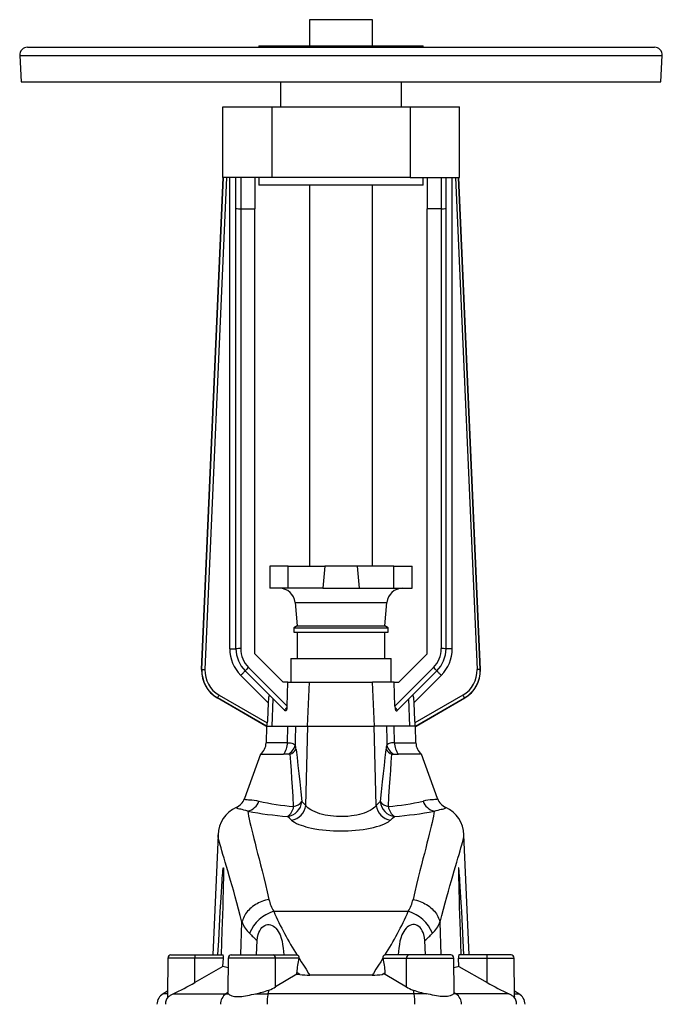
# Model space of a CAD drawing. Extents: x -62 to 1388, y -77 to 1711.
# Tile 6 of 7: x -62 to 348, y 1083 to 1711. Entities that reach past the tile are written whole.
import ezdxf

# ---------------------------------------------------------------- set-up
doc = ezdxf.new("R2010")
doc.units = 0
doc.layers.get('0').update_dxf_attribs({"linetype": 'CONTINUOUS'})

msp = doc.modelspace()

# ---------------------------------------------------------------- linework, layer by layer
at = {"color": 7, "linetype": 'CONTINUOUS'}
for p, q in [((122.57, 1711.21), (122.57, 1694.64)), ((162.57, 1711.21), (122.57, 1711.21)), ((162.57, 1694.64), (162.57, 1711.21)), ((-57.43, 1693.64), (271.83, 1693.64)), ((90.07, 1694.64), (90.07, 1693.64)), ((90.07, 1694.64), (195.07, 1694.64)), ((195.07, 1693.64), (195.07, 1694.64)), ((271.83, 1693.64), (342.57, 1693.64)), ((-62.43, 1688.38), (-61.55, 1671.64)), ((-62.43, 1688.38), (275.06, 1688.38)), ((275.06, 1688.38), (347.56, 1688.38)), ((346.68, 1671.64), (347.56, 1688.38)), ((-61.55, 1671.64), (274.49, 1671.64)), ((104.07, 1671.64), (104.07, 1655.64)), ((181.07, 1655.64), (181.07, 1671.64)), ((274.49, 1671.64), (346.68, 1671.64)), ((67.07, 1610.64), (67.07, 1655.64)), ((67.07, 1655.64), (98.34, 1655.64)), ((98.34, 1655.64), (98.34, 1610.64)), ((98.34, 1655.64), (186.79, 1655.64)), ((186.79, 1655.64), (186.79, 1610.64)), ((186.79, 1655.64), (218.07, 1655.64)), ((218.07, 1610.64), (218.07, 1655.64)), ((53.65, 1296.73), (67.36, 1610.64)), ((53.8, 1296.81), (67.5, 1610.64)), ((69.5, 1610.64), (55.79, 1296.72)), ((98.34, 1610.64), (67.07, 1610.64)), ((71.57, 1309.95), (71.57, 1610.64)), ((75.57, 1590.78), (75.57, 1610.64)), ((78.57, 1610.64), (78.57, 1590.64)), ((87.57, 1610.64), (87.57, 1590.64)), ((90.07, 1610.64), (90.07, 1605.64)), ((186.79, 1610.64), (98.34, 1610.64)), ((186.79, 1610.64), (218.07, 1610.64)), ((195.07, 1605.64), (195.07, 1610.64)), ((197.57, 1610.64), (197.57, 1590.64)), ((206.57, 1610.64), (206.57, 1590.64)), ((209.57, 1590.78), (209.57, 1610.64)), ((213.57, 1309.95), (213.57, 1610.64)), ((215.63, 1610.64), (229.34, 1296.72)), ((231.34, 1296.81), (217.63, 1610.64)), ((231.48, 1296.73), (217.78, 1610.64)), ((195.07, 1605.64), (90.07, 1605.64)), ((122.57, 1605.64), (122.57, 1362.54)), ((162.57, 1362.54), (162.57, 1605.64)), ((75.57, 1309.95), (75.57, 1590.78)), ((78.57, 1590.64), (87.57, 1590.64)), ((78.57, 1590.64), (78.57, 1310.03)), ((87.57, 1306.64), (87.57, 1590.64)), ((197.57, 1306.64), (197.57, 1590.64)), ((206.57, 1590.64), (197.57, 1590.64)), ((206.57, 1590.64), (206.57, 1310.03)), ((209.57, 1309.95), (209.57, 1590.78)), ((97.07, 1362.54), (97.07, 1348.54)), ((108.81, 1362.54), (97.07, 1362.54)), ((108.81, 1348.54), (108.81, 1362.54)), ((108.81, 1362.54), (132.26, 1362.54)), ((132.26, 1362.54), (131.03, 1348.54)), ((152.88, 1362.54), (132.26, 1362.54)), ((176.32, 1362.54), (152.88, 1362.54)), ((152.88, 1362.54), (154.1, 1348.54)), ((176.32, 1348.54), (176.32, 1362.54)), ((176.32, 1362.54), (188.07, 1362.54)), ((188.07, 1348.54), (188.07, 1362.54)), ((108.81, 1348.54), (97.07, 1348.54)), ((131.03, 1348.54), (108.81, 1348.54)), ((131.03, 1348.54), (154.1, 1348.54)), ((154.1, 1348.54), (176.32, 1348.54)), ((176.32, 1348.54), (188.07, 1348.54)), ((113.27, 1339.41), (114.57, 1324.54)), ((113.27, 1339.41), (171.87, 1339.41)), ((170.57, 1324.54), (171.87, 1339.41)), ((114.57, 1324.54), (112.57, 1323.38)), ((112.57, 1323.38), (112.57, 1320.64)), ((112.57, 1323.38), (159.48, 1323.38)), ((112.57, 1320.64), (159.48, 1320.64)), ((114.57, 1324.54), (170.57, 1324.54)), ((114.62, 1320.64), (114.62, 1303.64)), ((159.48, 1323.38), (172.57, 1323.38)), ((159.48, 1320.64), (172.57, 1320.64)), ((170.52, 1303.64), (170.52, 1320.64)), ((172.57, 1323.38), (170.57, 1324.54)), ((172.57, 1320.64), (172.57, 1323.38)), ((71.57, 1309.95), (75.57, 1309.95)), ((105.57, 1288.64), (87.57, 1306.64)), ((179.57, 1288.64), (197.57, 1306.64)), ((213.57, 1309.95), (209.57, 1309.95)), ((110.57, 1303.64), (110.57, 1288.64)), ((110.57, 1303.64), (174.57, 1303.64)), ((174.57, 1288.64), (174.57, 1303.64)), ((53.65, 1296.73), (53.8, 1296.81)), ((106.48, 1270.76), (81.42, 1295.81)), ((83.55, 1298.01), (108.16, 1273.4)), ((201.59, 1298.01), (176.98, 1273.4)), ((178.66, 1270.76), (203.71, 1295.81)), ((231.48, 1296.73), (231.34, 1296.81)), ((96.1, 1275.48), (78.6, 1292.98)), ((108.71, 1288.64), (105.57, 1288.64)), ((108.16, 1273.4), (108.71, 1288.64)), ((108.71, 1288.64), (122.39, 1288.64)), ((121.26, 1260.64), (122.39, 1288.64)), ((122.39, 1288.64), (162.74, 1288.64)), ((176.42, 1288.64), (162.74, 1288.64)), ((163.87, 1260.64), (162.74, 1288.64)), ((176.98, 1273.4), (176.42, 1288.64)), ((176.42, 1288.64), (179.57, 1288.64)), ((189.03, 1275.48), (206.54, 1292.98)), ((63.77, 1278.63), (63.63, 1278.55)), ((94.65, 1260.64), (63.63, 1278.55)), ((94.93, 1260.64), (63.77, 1278.63)), ((64.77, 1280.36), (95.53, 1262.6)), ((98.57, 1260.64), (99.27, 1277.96)), ((186.56, 1260.64), (185.86, 1277.96)), ((220.36, 1280.36), (189.6, 1262.6)), ((190.2, 1260.64), (221.36, 1278.63)), ((190.49, 1260.64), (221.51, 1278.55)), ((221.36, 1278.63), (221.51, 1278.55)), ((94.93, 1260.64), (94.65, 1260.64)), ((95.07, 1260.64), (94.79, 1250.01)), ((95.32, 1260.64), (94.93, 1260.64)), ((95.32, 1260.64), (98.57, 1260.64)), ((98.57, 1260.64), (121.26, 1260.64)), ((108.38, 1250.01), (108.61, 1260.64)), ((120.04, 1210.07), (121.32, 1260.64)), ((121.26, 1260.64), (163.87, 1260.64)), ((165.1, 1210.07), (163.82, 1260.64)), ((186.56, 1260.64), (163.87, 1260.64)), ((176.75, 1250.01), (176.52, 1260.64)), ((189.82, 1260.64), (186.56, 1260.64)), ((189.82, 1260.64), (190.2, 1260.64)), ((190.34, 1250.01), (190.07, 1260.64)), ((190.2, 1260.64), (190.49, 1260.64)), ((108.38, 1250.01), (94.79, 1250.01)), ((176.75, 1250.01), (190.34, 1250.01)), ((91.25, 1242.64), (80.96, 1214.37)), ((91.25, 1242.64), (105.85, 1242.64)), ((108.92, 1242.64), (105.85, 1242.64)), ((110.17, 1242.64), (108.92, 1242.64)), ((174.96, 1242.64), (176.21, 1242.64)), ((176.21, 1242.64), (179.29, 1242.64)), ((193.88, 1242.64), (179.29, 1242.64)), ((204.17, 1214.37), (193.88, 1242.64)), ((64.11, 1191.36), (60.76, 1114.64)), ((224.37, 1114.64), (221.02, 1191.36)), ((99.63, 1142.49), (185.5, 1142.49)), ((78.58, 1114.64), (79.39, 1135.46)), ((206.55, 1114.64), (205.74, 1135.46)), ((88.56, 1114.64), (89.12, 1123.8)), ((196.57, 1114.64), (196.01, 1123.8)), ((32.05, 1112.66), (31.83, 1088.04)), ((49.28, 1112.66), (32.05, 1112.66)), ((34.05, 1114.64), (49.37, 1114.64)), ((49.27, 1097.07), (49.28, 1112.66)), ((67.51, 1112.66), (49.28, 1112.66)), ((49.37, 1114.64), (67.33, 1114.64)), ((67.28, 1107.22), (67.51, 1112.66)), ((70.55, 1112.66), (70.36, 1090.68)), ((100.74, 1112.66), (70.55, 1112.66)), ((72.55, 1114.64), (99.39, 1114.64)), ((99.39, 1114.64), (113.83, 1114.64)), ((100.85, 1094.28), (100.74, 1112.66)), ((115.83, 1112.66), (100.74, 1112.66)), ((113.83, 1114.64), (114.58, 1114.55)), ((115.8, 1112.58), (115.83, 1112.66)), ((169.33, 1112.58), (169.31, 1112.66)), ((169.31, 1112.66), (184.39, 1112.66)), ((171.3, 1114.64), (170.55, 1114.55)), ((185.74, 1114.64), (171.3, 1114.64)), ((184.29, 1094.28), (184.39, 1112.66)), ((184.39, 1112.66), (214.58, 1112.66)), ((212.58, 1114.64), (185.74, 1114.64)), ((214.78, 1090.68), (214.58, 1112.66)), ((217.85, 1107.22), (217.62, 1112.66)), ((217.62, 1112.66), (235.85, 1112.66)), ((235.76, 1114.64), (217.81, 1114.64)), ((251.08, 1114.64), (235.76, 1114.64)), ((235.85, 1112.66), (253.08, 1112.66)), ((235.86, 1097.07), (235.85, 1112.66)), ((253.3, 1088.04), (253.08, 1112.66)), ((67.28, 1107.22), (49.27, 1097.07)), ((217.85, 1107.22), (235.86, 1097.07)), ((114.42, 1102.4), (114.44, 1103.51)), ((116.21, 1102.18), (114.44, 1103.51)), ((162.51, 1101.8), (122.63, 1101.8)), ((168.92, 1102.18), (170.69, 1103.51)), ((170.71, 1102.4), (170.69, 1103.51)), ((31.86, 1091.46), (29.13, 1089.88)), ((31.85, 1089.88), (29.13, 1089.88)), ((35.5, 1089.88), (69.19, 1089.88)), ((70.36, 1090.63), (69.19, 1089.88)), ((69.19, 1089.88), (70.69, 1089.88)), ((70.36, 1090.63), (70.36, 1090.68)), ((88.01, 1089.88), (95.99, 1089.88)), ((96.61, 1092.26), (95.99, 1089.88)), ((189.14, 1089.88), (95.99, 1089.88)), ((188.52, 1092.26), (189.14, 1089.88)), ((197.13, 1089.88), (189.14, 1089.88)), ((215.94, 1089.88), (214.45, 1089.88)), ((214.77, 1090.63), (214.77, 1090.68)), ((214.77, 1090.63), (215.94, 1089.88)), ((249.64, 1089.88), (215.94, 1089.88)), ((256, 1089.88), (253.27, 1091.46)), ((253.28, 1089.88), (256, 1089.88))]:
    msp.add_line(p, q, dxfattribs=at)
for points in [[(53.8, 1296.81), (53.85, 1296.81), (53.97, 1296.8), (54.16, 1296.8), (54.41, 1296.78), (54.71, 1296.77), (55.05, 1296.76), (55.41, 1296.74), (55.79, 1296.72)], [(78.6, 1292.98), (78.96, 1293.35), (79.33, 1293.71), (79.68, 1294.06), (80.01, 1294.4), (80.32, 1294.7), (80.6, 1294.98), (80.84, 1295.23), (81.05, 1295.43), (81.21, 1295.6), (81.33, 1295.71), (81.4, 1295.79), (81.42, 1295.81)], [(206.54, 1292.98), (206.17, 1293.35), (205.8, 1293.71), (205.45, 1294.06), (205.12, 1294.4), (204.81, 1294.7), (204.54, 1294.98), (204.29, 1295.23), (204.09, 1295.43), (203.92, 1295.6), (203.8, 1295.71), (203.73, 1295.79), (203.71, 1295.81)], [(231.34, 1296.81), (231.29, 1296.81), (231.16, 1296.8), (230.98, 1296.8), (230.73, 1296.78), (230.43, 1296.77), (230.09, 1296.76), (229.72, 1296.74), (229.34, 1296.72)], [(63.77, 1278.63), (63.8, 1278.67), (63.86, 1278.78), (63.95, 1278.94), (64.08, 1279.16), (64.23, 1279.42), (64.4, 1279.71), (64.58, 1280.03), (64.77, 1280.36)], [(96.1, 1275.48), (95.6, 1264.22), (95.53, 1262.6)], [(97.01, 1280.23), (96.91, 1280.29), (96.81, 1280.27), (96.72, 1280.16), (96.63, 1279.98), (96.55, 1279.73), (96.48, 1279.43), (96.39, 1278.9), (96.31, 1278.31), (96.22, 1277.43), (96.15, 1276.49), (96.1, 1275.48)], [(188.13, 1280.23), (188.22, 1280.29), (188.32, 1280.27), (188.41, 1280.16), (188.5, 1279.98), (188.58, 1279.73), (188.65, 1279.43), (188.74, 1278.9), (188.82, 1278.31), (188.91, 1277.43), (188.98, 1276.49), (189.03, 1275.48)], [(189.03, 1275.48), (189.53, 1264.22), (189.6, 1262.6)], [(221.36, 1278.63), (221.34, 1278.67), (221.27, 1278.78), (221.18, 1278.94), (221.06, 1279.16), (220.91, 1279.42), (220.74, 1279.71), (220.55, 1280.03), (220.36, 1280.36)], [(106.8, 1270.43), (106.64, 1270.6), (106.48, 1270.76)], [(108.09, 1272.44), (108.01, 1271.95), (107.91, 1271.48), (107.81, 1271.13), (107.69, 1270.82), (107.55, 1270.57), (107.4, 1270.39), (107.26, 1270.3), (107.13, 1270.27), (106.86, 1270.38), (106.8, 1270.43)], [(177.05, 1272.44), (177.12, 1271.95), (177.22, 1271.48), (177.32, 1271.13), (177.44, 1270.82), (177.58, 1270.57), (177.73, 1270.39), (177.87, 1270.3), (178.01, 1270.27), (178.27, 1270.38), (178.33, 1270.43)], [(178.33, 1270.43), (178.49, 1270.6), (178.66, 1270.76)], [(113.63, 1260.64), (113.42, 1251.68), (113.35, 1248.4)], [(171.5, 1260.64), (171.71, 1251.68), (171.79, 1248.4)], [(108.38, 1250.01), (108.47, 1250.01), (109.44, 1249.98), (110.33, 1249.89), (111.12, 1249.74), (111.78, 1249.54), (112.36, 1249.29), (112.85, 1248.96), (113.35, 1248.4)], [(176.75, 1250.01), (176.66, 1250.01), (175.69, 1249.98), (174.81, 1249.89), (174.01, 1249.74), (173.35, 1249.54), (172.77, 1249.29), (172.28, 1248.96), (171.79, 1248.4)], [(113.89, 1245.8), (114.52, 1240.69), (115.12, 1235.53), (115.7, 1230.32), (116.26, 1225.07), (116.91, 1218.78), (117.54, 1212.44)], [(171.24, 1245.8), (170.61, 1240.69), (170.01, 1235.53), (169.43, 1230.32), (168.87, 1225.07), (168.22, 1218.78), (167.59, 1212.44)], [(112.36, 1209.28), (111.96, 1215.61), (111.56, 1221.92), (111.22, 1227.14), (110.88, 1232.34), (110.53, 1237.51), (110.17, 1242.64)], [(172.77, 1209.28), (173.17, 1215.61), (173.58, 1221.92), (173.91, 1227.14), (174.26, 1232.34), (174.6, 1237.51), (174.96, 1242.64)], [(80.96, 1214.37), (80.95, 1214.2), (81.05, 1214.06), (81.27, 1213.95), (81.6, 1213.87), (82.05, 1213.81), (82.61, 1213.75), (83.48, 1213.69), (84.51, 1213.62), (85.7, 1213.51), (87.06, 1213.34), (88.57, 1213.09), (90.19, 1212.74)], [(117.54, 1212.44), (118.79, 1211.3), (120.04, 1210.07)], [(167.59, 1212.44), (166.34, 1211.3), (165.1, 1210.07)], [(204.17, 1214.37), (204.18, 1214.2), (204.08, 1214.06), (203.86, 1213.95), (203.53, 1213.87), (203.08, 1213.81), (202.53, 1213.75), (201.66, 1213.69), (200.62, 1213.62), (199.43, 1213.51), (198.07, 1213.34), (196.57, 1213.09), (194.94, 1212.74)], [(83.1, 1206.34), (81.8, 1206.74), (80.6, 1207.07), (79.53, 1207.33), (78.57, 1207.55), (77.75, 1207.73), (77.06, 1207.89), (76.45, 1208.06), (76.02, 1208.25), (75.78, 1208.45), (75.73, 1208.69)], [(83.1, 1206.34), (83.31, 1204.86), (83.61, 1203.17), (83.99, 1201.27), (84.45, 1199.14), (84.99, 1196.8), (85.61, 1194.24), (86.25, 1191.65), (86.94, 1188.86), (87.7, 1185.9), (88.5, 1182.74), (89.36, 1179.4), (90.26, 1175.88), (91.2, 1172.17), (92.18, 1168.29), (93.24, 1164.01), (94.33, 1159.54), (95.46, 1154.88), (96.6, 1150.03)], [(165.1, 1210.07), (164.78, 1209.65), (164.13, 1208.94), (163.32, 1208.24), (162.37, 1207.55), (161.27, 1206.89), (160.1, 1206.29), (158.8, 1205.71), (157.38, 1205.18), (155.87, 1204.69), (154.31, 1204.26), (152.66, 1203.88), (150.94, 1203.56), (149.16, 1203.29), (147.01, 1203.06), (144.8, 1202.92), (142.57, 1202.87), (141.68, 1202.88), (139.75, 1202.95), (137.83, 1203.09), (135.95, 1203.3), (134.13, 1203.57), (132.38, 1203.9), (130.7, 1204.29), (129.11, 1204.73), (127.49, 1205.27), (125.98, 1205.86), (124.62, 1206.49), (123.4, 1207.16), (122.32, 1207.86), (121.39, 1208.58), (120.63, 1209.32), (120.04, 1210.07)], [(202.04, 1206.34), (201.82, 1204.86), (201.53, 1203.17), (201.15, 1201.27), (200.68, 1199.14), (200.14, 1196.8), (199.53, 1194.24), (198.89, 1191.65), (198.19, 1188.86), (197.43, 1185.9), (196.63, 1182.74), (195.77, 1179.4), (194.87, 1175.88), (193.93, 1172.17), (192.96, 1168.29), (191.89, 1164.01), (190.8, 1159.54), (189.68, 1154.88), (188.53, 1150.03)], [(202.04, 1206.34), (203.34, 1206.74), (204.53, 1207.07), (205.6, 1207.33), (206.56, 1207.55), (207.38, 1207.73), (208.07, 1207.89), (208.69, 1208.06), (209.11, 1208.25), (209.35, 1208.45), (209.4, 1208.69)], [(110.93, 1200.72), (109.68, 1201.9), (108.43, 1203.01)], [(110.93, 1200.72), (110.94, 1200.7), (111.79, 1199.99), (112.88, 1199.28), (114.19, 1198.58), (115.7, 1197.91), (117.07, 1197.39), (118.57, 1196.9), (120.18, 1196.43), (121.91, 1195.98), (123.74, 1195.58), (125.97, 1195.15), (128.33, 1194.77), (130.77, 1194.45), (133.04, 1194.21), (135.38, 1194.03), (137.76, 1193.89), (140.16, 1193.81), (142.57, 1193.78), (144.9, 1193.81), (147.23, 1193.88), (149.53, 1194.01), (151.79, 1194.19), (154.27, 1194.44), (156.67, 1194.75), (158.98, 1195.12), (161.18, 1195.53), (163.29, 1196), (165.28, 1196.52), (167.11, 1197.07), (168.78, 1197.65), (170.32, 1198.29), (171.67, 1198.95), (172.82, 1199.63), (173.76, 1200.31), (174.21, 1200.72)], [(174.21, 1200.72), (175.45, 1201.9), (176.7, 1203.01)], [(79.39, 1135.46), (78.29, 1139.75), (77.2, 1143.89), (76.13, 1147.86), (75.1, 1151.66), (74.09, 1155.29), (73.11, 1158.75), (72.17, 1162.04), (71.26, 1165.16), (70.36, 1168.25), (69.51, 1171.15), (68.71, 1173.86), (67.96, 1176.37), (67.24, 1178.81), (66.59, 1181.03), (66.01, 1183.04), (65.51, 1184.84), (65.07, 1186.43), (64.71, 1187.83), (64.44, 1189.02), (64.24, 1190), (64.13, 1190.78), (64.11, 1191.36)], [(205.74, 1135.46), (206.85, 1139.75), (207.93, 1143.89), (209, 1147.86), (210.04, 1151.66), (211.05, 1155.29), (212.02, 1158.75), (212.97, 1162.04), (213.87, 1165.16), (214.77, 1168.25), (215.63, 1171.15), (216.43, 1173.86), (217.17, 1176.37), (217.89, 1178.81), (218.54, 1181.03), (219.12, 1183.04), (219.63, 1184.84), (220.06, 1186.43), (220.42, 1187.83), (220.7, 1189.02), (220.89, 1190), (221, 1190.78), (221.02, 1191.36)], [(64.09, 1114.64), (64.56, 1123.83), (65.04, 1133.01), (65.54, 1142.17), (66.05, 1151.31), (66.26, 1154.86), (66.48, 1158.4), (66.7, 1161.92), (66.82, 1163.67), (66.94, 1165.41), (67.07, 1167.12), (67.14, 1167.97), (67.22, 1168.79), (67.31, 1169.55), (67.35, 1169.91), (67.41, 1170.18), (67.44, 1170.26), (67.47, 1170.25), (67.5, 1170.11), (67.53, 1169.73), (67.56, 1169.02), (67.56, 1168.25), (67.56, 1166.43), (67.54, 1164.55), (67.51, 1162.64), (67.48, 1160.72), (67.36, 1155.64), (67.23, 1150.53), (67.09, 1145.41), (66.93, 1140.27), (66.77, 1135.12), (66.61, 1129.97), (66.36, 1122.31), (66.1, 1114.64)], [(221.04, 1114.64), (220.57, 1123.83), (220.09, 1133.01), (219.59, 1142.17), (219.08, 1151.31), (218.87, 1154.86), (218.66, 1158.4), (218.43, 1161.92), (218.31, 1163.67), (218.19, 1165.41), (218.06, 1167.12), (217.99, 1167.97), (217.91, 1168.79), (217.83, 1169.55), (217.78, 1169.91), (217.72, 1170.18), (217.69, 1170.26), (217.66, 1170.25), (217.63, 1170.11), (217.6, 1169.73), (217.58, 1169.02), (217.57, 1168.25), (217.57, 1166.43), (217.59, 1164.55), (217.62, 1162.64), (217.66, 1160.72), (217.77, 1155.64), (217.9, 1150.53), (218.04, 1145.41), (218.2, 1140.27), (218.36, 1135.12), (218.52, 1129.97), (218.78, 1122.31), (219.03, 1114.64)], [(96.6, 1150.03), (95.46, 1149.79), (94.33, 1149.5), (93.21, 1149.16), (92.12, 1148.77), (91.05, 1148.33), (90, 1147.84), (88.98, 1147.31), (88, 1146.74), (87.06, 1146.12), (86.15, 1145.47), (85.29, 1144.77), (84.47, 1144.05), (83.71, 1143.29), (82.99, 1142.5), (82.33, 1141.68), (81.73, 1140.84), (81.18, 1139.98), (80.7, 1139.1), (80.28, 1138.2), (79.92, 1137.3), (79.62, 1136.38), (79.39, 1135.46)], [(188.53, 1150.03), (189.67, 1149.79), (190.8, 1149.5), (191.92, 1149.16), (193.01, 1148.77), (194.09, 1148.33), (195.13, 1147.84), (196.15, 1147.31), (197.13, 1146.74), (198.08, 1146.12), (198.98, 1145.47), (199.84, 1144.77), (200.66, 1144.05), (201.42, 1143.29), (202.14, 1142.5), (202.8, 1141.68), (203.4, 1140.84), (203.95, 1139.98), (204.43, 1139.1), (204.86, 1138.2), (205.22, 1137.3), (205.51, 1136.38), (205.74, 1135.46)], [(89.12, 1123.8), (89.34, 1125.74), (89.78, 1127.66), (90.21, 1128.9), (90.76, 1130.1), (91.46, 1131.21), (92.16, 1132.07), (92.97, 1132.81), (93.89, 1133.4), (94.88, 1133.8), (95.76, 1133.97), (96.63, 1133.98), (97.67, 1133.8), (98.64, 1133.45), (99.52, 1132.95), (100.32, 1132.35), (101.05, 1131.66), (101.85, 1130.7), (102.55, 1129.66), (103.17, 1128.55), (103.7, 1127.38), (104.39, 1125.44), (104.93, 1123.4), (105.34, 1121.26), (105.65, 1119.06), (105.86, 1116.88), (106.01, 1114.64)], [(196.01, 1123.8), (195.79, 1125.74), (195.35, 1127.66), (194.92, 1128.9), (194.37, 1130.1), (193.68, 1131.21), (192.97, 1132.07), (192.16, 1132.81), (191.24, 1133.4), (190.25, 1133.8), (189.37, 1133.97), (188.5, 1133.98), (187.46, 1133.8), (186.49, 1133.45), (185.61, 1132.95), (184.81, 1132.35), (184.09, 1131.66), (183.28, 1130.7), (182.58, 1129.66), (181.97, 1128.55), (181.44, 1127.38), (180.74, 1125.44), (180.2, 1123.4), (179.79, 1121.26), (179.48, 1119.06), (179.27, 1116.88), (179.12, 1114.64)], [(115.8, 1112.58), (117.19, 1110.35), (118.6, 1108.1), (120.25, 1105.51), (121.93, 1102.89), (122.63, 1101.8)], [(169.33, 1112.58), (167.94, 1110.35), (166.53, 1108.1), (164.88, 1105.51), (163.2, 1102.89), (162.51, 1101.8)], [(114.42, 1102.4), (107.62, 1098.37), (100.85, 1094.28)], [(114.42, 1102.4), (114.72, 1102.36), (116.21, 1102.18)], [(170.71, 1102.4), (170.41, 1102.36), (168.92, 1102.18)], [(170.71, 1102.4), (177.51, 1098.37), (184.29, 1094.28)], [(31.84, 1088.04), (31.84, 1088), (31.88, 1087.9), (31.97, 1087.86), (32.13, 1087.9), (32.27, 1087.96)], [(32.27, 1087.96), (32.56, 1088.13), (32.91, 1088.37), (33.34, 1088.65), (33.83, 1088.97), (34.6, 1089.43), (35.5, 1089.88)], [(70.69, 1089.88), (70.45, 1090.23), (70.36, 1090.63)], [(70.69, 1089.88), (71.04, 1089.56), (71.53, 1089.24), (72.15, 1088.93), (72.9, 1088.63), (73.75, 1088.39), (74.7, 1088.21), (75.81, 1088.09), (77.01, 1088.07), (78.09, 1088.11), (79.22, 1088.22), (80.44, 1088.39), (81.69, 1088.6), (82.94, 1088.83), (84.22, 1089.09), (85.55, 1089.37), (86.89, 1089.65), (88.01, 1089.88)], [(214.45, 1089.88), (214.09, 1089.56), (213.61, 1089.24), (212.98, 1088.93), (212.23, 1088.63), (211.39, 1088.39), (210.43, 1088.21), (209.33, 1088.09), (208.12, 1088.07), (207.04, 1088.11), (205.91, 1088.22), (204.7, 1088.39), (203.44, 1088.6), (202.19, 1088.83), (200.91, 1089.09), (199.59, 1089.37), (198.24, 1089.65), (197.13, 1089.88)], [(214.45, 1089.88), (214.69, 1090.23), (214.77, 1090.63)], [(252.86, 1087.96), (252.57, 1088.13), (252.22, 1088.37), (251.8, 1088.65), (251.31, 1088.97), (250.53, 1089.43), (249.64, 1089.88)], [(253.29, 1088.04), (253.3, 1088), (253.26, 1087.9), (253.16, 1087.86), (253, 1087.9), (252.86, 1087.96)]]:
    msp.add_lwpolyline(points, dxfattribs=at)
for centre, radius, start, end in [((-57.43, 1688.64), 5, 90, 183), ((342.57, 1688.64), 5, 357, 90), ((77.82, 1606.32), 15.69, 261.75054, 272.73265), ((207.31, 1606.32), 15.69, 267.26735, 278.24946), ((103.3, 1338.54), 10, 5, 90), ((181.83, 1338.54), 10, 90, 175), ((95.57, 1309.95), 24, 180, 225), ((77.82, 1281.77), 28.27, 88.4823, 94.5678), ((95.57, 1309.95), 20, 180, 224.99996), ((95.57, 1310.03), 17, 180.00008, 224.99992), ((189.57, 1310.03), 17, 315.00008, 359.99992), ((189.57, 1309.95), 20, 315.00004, 0), ((189.57, 1309.95), 24, 315, 0), ((207.31, 1281.77), 28.27, 85.4322, 91.5177), ((73.62, 1295.86), 19.99, 177.49696, 240.00307), ((73.77, 1295.94), 19.99, 177.50205, 239.99797), ((73.76, 1295.94), 17.99, 177.49725, 240.00262), ((111.87, 1268.59), 40.84, 133.91363, 138.20372), ((173.26, 1268.59), 40.84, 41.79628, 46.08637), ((211.37, 1295.94), 17.99, 299.99738, 2.50275), ((211.37, 1295.94), 19.99, 300.00203, 2.49795), ((211.51, 1295.86), 19.99, 299.99693, 2.50304), ((126.88, 1252.9), 27.12, 133.89199, 138.81659), ((95.99, 1273.82), 12.18, 353.49804, 358.0172), ((189.15, 1273.82), 12.18, 181.9828, 186.50196), ((158.25, 1252.9), 27.12, 41.18341, 46.10801), ((84.47, 1262.84), 11.06, 348.54792, 358.77793), ((200.66, 1262.84), 11.06, 181.22207, 191.45208), ((84.79, 1250.27), 10, 310.23419, 358.5), ((96.54, 1249.96), 11.84, 321.83486, 0.26625), ((188.6, 1249.96), 11.84, 179.73375, 218.16514), ((200.34, 1250.27), 10, 181.5, 229.76581), ((104.18, 1250.86), 9.5, 300.00276, 344.97619), ((107.47, 1249.6), 7.46, 291.21314, 329.39681), ((98.96, 1244.01), 15.04, 6.81541, 16.95926), ((186.18, 1244.01), 15.04, 163.04074, 173.18459), ((177.66, 1249.6), 7.46, 210.60319, 248.78686), ((180.96, 1250.86), 9.5, 195.02381, 239.99724), ((71.53, 1217.8), 10.04, 294.76952, 340.0145), ((80.99, 1215.8), 9.69, 282.54269, 341.58533), ((127.83, 1381.42), 172.83, 257.4205, 264.86333), ((107.16, 1213.35), 10.42, 277.04803, 354.98767), ((110.61, 1217.99), 8.88, 281.37031, 321.34914), ((177.98, 1213.35), 10.42, 185.01233, 262.95197), ((174.52, 1217.99), 8.88, 218.65086, 258.62969), ((157.3, 1381.42), 172.83, 275.13667, 282.5795), ((204.14, 1215.8), 9.69, 198.41467, 257.45731), ((213.6, 1217.8), 10.04, 199.9855, 245.23048), ((84.14, 1190.48), 20.05, 114.79115, 177.49912), ((125.75, 1432.74), 230.38, 259.33161, 265.69046), ((103.21, 1210.63), 9.24, 304.38856, 351.59645), ((109.6, 1211.12), 10.49, 277.25902, 354.22751), ((175.53, 1211.12), 10.49, 185.77249, 262.74098), ((181.92, 1210.63), 9.24, 188.40355, 235.61144), ((159.39, 1432.74), 230.38, 274.30954, 280.66839), ((200.99, 1190.48), 20.05, 2.50088, 65.20885), ((123.29, 1156.38), 27.43, 193.38448, 210.42406), ((161.85, 1156.38), 27.43, 329.57594, 346.61552), ((107.35, 1118.39), 25.31, 107.75157, 156.38305), ((286.46, 1224.49), 204.03, 203.69745, 212.60578), ((-1.32, 1224.49), 204.03, 327.39422, 336.30255), ((177.78, 1118.39), 25.31, 23.61695, 72.24843), ((99.95, 1144.5), 22.46, 203.74101, 225.32891), ((185.18, 1144.5), 22.46, 314.67109, 336.25899), ((160.16, 1203.33), 106.64, 224.54539, 228.23009), ((124.97, 1203.33), 106.64, 311.76991, 315.45461), ((34.05, 1112.64), 2, 90, 179.5), ((60.67, 1113.15), 11.4, 172.48863, 182.47226), ((63.23, 1113.25), 4.33, 352.15454, 18.76092), ((72.55, 1112.64), 2, 90, 179.5), ((98.99, 1112.92), 1.77, 351.54601, 77.00316), ((147.23, 1103.22), 32.79, 163.42575, 179.50803), ((114.41, 1113.08), 1.48, 343.49889, 83.06046), ((170.73, 1113.08), 1.48, 96.93954, 196.50111), ((137.91, 1103.22), 32.79, 0.49197, 16.57425), ((186.14, 1112.92), 1.77, 102.99684, 188.45399), ((212.58, 1112.64), 2, 0.5, 90), ((221.9, 1113.25), 4.33, 161.23908, 187.84546), ((224.46, 1113.15), 11.4, 357.52774, 7.51137), ((251.08, 1112.64), 2, 0.5, 90), ((59.89, 1070.88), 37.08, 73.38658, 78.5075), ((225.24, 1070.88), 37.08, 101.4925, 106.61342), ((122.72, 1158.74), 56.93, 263.43453, 269.9056), ((162.41, 1158.74), 56.93, 270.0944, 276.56547), ((-48.36, 1267.44), 196.37, 295.27843, 299.81394), ((88.16, 1115.42), 24.65, 290.06314, 300.97931), ((196.97, 1115.42), 24.65, 239.02069, 249.93686), ((333.49, 1267.44), 196.37, 240.18606, 244.72157), ((33.13, 1082.95), 8, 120, 178.5), ((38.56, 1082.96), 8.04, 141.48785, 178.53826), ((73.75, 1083.13), 8.15, 124.04058, 179.7856), ((76.88, 1146.89), 58.08, 281.04696, 289.86697), ((125.41, 1083.85), 30.03, 168.40831, 181.30806), ((208.26, 1146.89), 58.08, 250.13303, 258.95304), ((159.73, 1083.85), 30.03, 358.69194, 11.59169), ((211.38, 1083.13), 8.15, 0.2144, 55.95942), ((246.57, 1082.96), 8.04, 1.46174, 38.51215), ((252, 1082.95), 8, 1.5, 60)]:
    msp.add_arc(centre, radius, start, end, dxfattribs=at)

doc.saveas('drawing.dxf')
